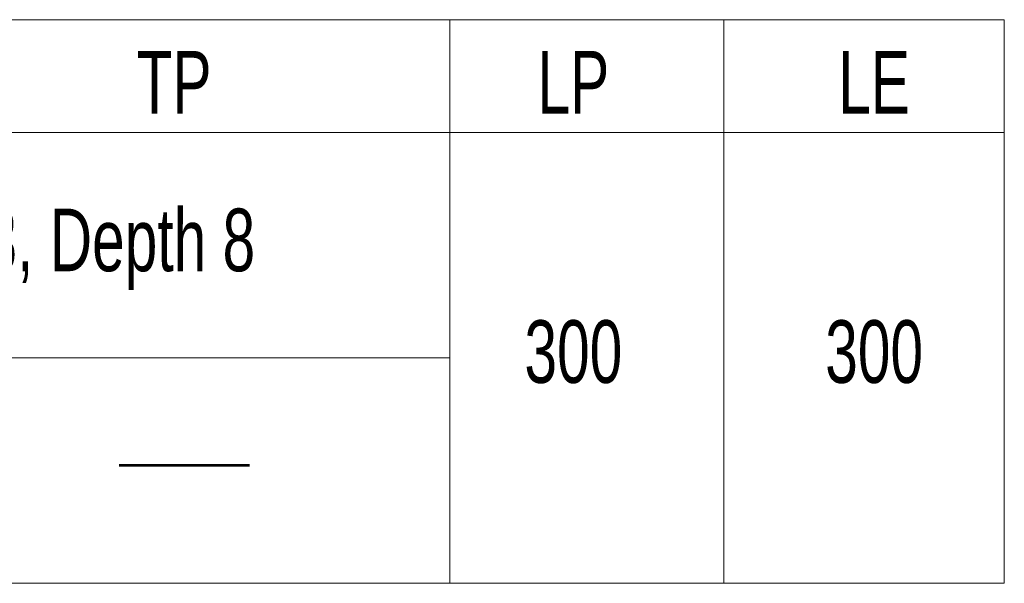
# Model space of a CAD drawing. Header units: millimetres. Extents: x -119 to 301, y 404 to 701.
# Tile 2 of 4: x 62 to 102, y 495 to 517. Entities that reach past the tile are written whole.
import ezdxf
from ezdxf.enums import TextEntityAlignment as Align

# ---------------------------------------------------------------- set-up
doc = ezdxf.new("R2010")
doc.units = ezdxf.units.MM
doc.header["$LTSCALE"] = 23.1
doc.layers.get('0').update_dxf_attribs({"linetype": 'CONTINUOUS'})
doc.styles.get("Standard").update_dxf_attribs({"font": 'txt', "width": 0.7})

msp = doc.modelspace()

# ---------------------------------------------------------------- linework, layer by layer
at = {"color": 7, "linetype": 'Continuous', "lineweight": 13}
for p, q in [((21.26750503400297, 517.0375996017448), (101.6061481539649, 517.0375996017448)), ((79.48757091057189, 517.0375996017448), (79.48757091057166, 494.5375996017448)), ((90.41247219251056, 517.0375996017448), (90.41247219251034, 494.5375996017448)), ((9.267505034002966, 512.5375996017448), (101.6061481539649, 512.5375996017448)), ((9.267505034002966, 503.5375996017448), (79.48757091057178, 503.5375996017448)), ((-90.73249496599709, 494.5375996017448), (101.6061481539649, 494.5375996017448))]:
    msp.add_line(p, q, dxfattribs=at)
at = {"lineweight": 13}
msp.add_line((101.6061481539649, 517.0375996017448), (101.6061481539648, 494.5375996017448), dxfattribs=at)
at = {"color": 7, "linetype": 'Continuous', "lineweight": 13, "const_width": 0.1}
msp.add_lwpolyline([(66.29020408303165, 499.2487305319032), (71.49853477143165, 499.2487305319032)], dxfattribs=at)

# ---------------------------------------------------------------- texts
at = {"color": 7, "linetype": 'Continuous', "lineweight": 13, "width": 0.7}
for s, p in [('TP', (68.48061087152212, 513.2875996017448)), ('LP', (84.41247368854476, 513.2875996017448)), ('LE', (96.41247368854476, 513.2875996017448)), ('300', (84.41247368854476, 502.5390035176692)), ('300', (96.41247368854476, 502.5390035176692))]:
    msp.add_text(s, height=2.5, dxfattribs=at).set_placement(p, align=Align.CENTER)
at = {"lineweight": 13, "insert": (58.96933272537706, 509.4961302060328), "char_height": 2.5, "width": 24.72727817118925, "attachment_point": 1}
msp.add_mtext('M3, Depth 8', dxfattribs=at)

doc.saveas('drawing.dxf')
